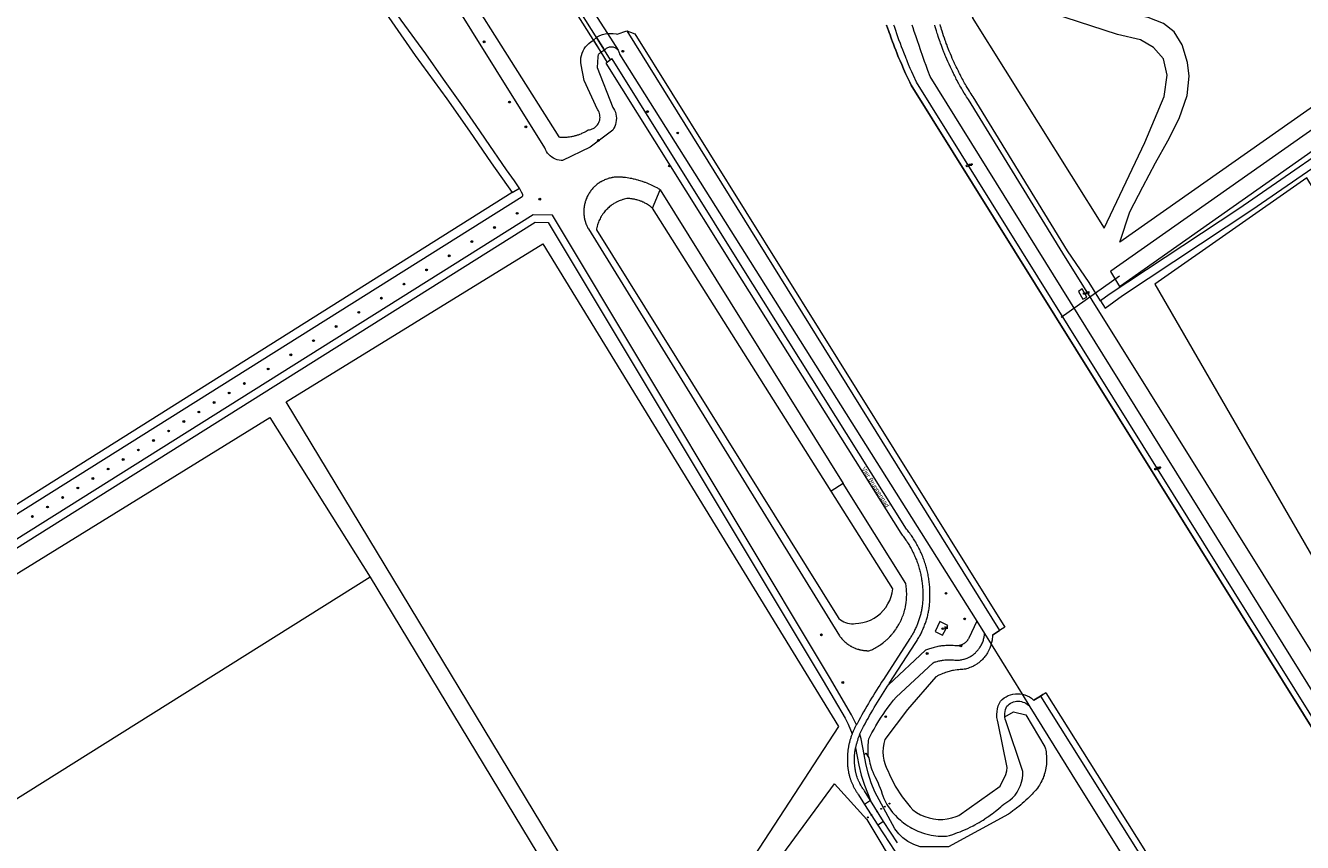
# Model space of a CAD drawing. Header units: metres. Extents: x 138165 to 154469, y 480134 to 494189.
# Tile 140 of 256: x 148041 to 148399, y 483481 to 483710. Entities that reach past the tile are written whole.
import ezdxf

# ---------------------------------------------------------------- set-up
doc = ezdxf.new("R2010")
doc.units = ezdxf.units.M
doc.header["$LTSCALE"] = 0.001
doc.header["$MEASUREMENT"] = 0
for name, color, linetype, lineweight in [('TOP-L-duiker', 7, 'Continuous', 0), ('TOP-L-topo objecten punt', 7, 'Continuous', 0), ('TOP-L-topo objecten vlak', 7, 'Continuous', 0), ('TOP-L-water beschoeiing', 7, 'Continuous', 0), ('TOP-T-topo huisnummering naamgeving', 7, 'Continuous', 0)]:
    doc.layers.add(name, color=color, linetype=linetype, lineweight=lineweight)
doc.styles.add('Style-INTL_ISO', font='INTL_ISO.shx')
doc.styles.add('Style-STANDARD', font='STANDARD.shx')

# ---------------------------------------------------------------- blocks, each defined once
blk = doc.blocks.new('24')
at = {"layer": 'TOP-L-topo objecten punt', "color": 7, "linetype": 'Continuous', "lineweight": 0}
for radius in [0.025, 0.0182, 0.0115, 0.005]:
    blk.add_circle((0, 0), radius, dxfattribs=at)
blk = doc.blocks.new('304')
at = {"layer": 'TOP-L-topo objecten punt', "color": 7, "linetype": 'Continuous', "lineweight": 0}
blk.add_circle((0, 0), 0.0225, dxfattribs=at)
at = {"layer": 'TOP-L-topo objecten punt', "color": 7, "linetype": 'Continuous', "lineweight": 0, "style": 'Style-STANDARD'}
blk.add_text('ZM', height=0.054, dxfattribs=at).set_placement((0.043, 0))
blk = doc.blocks.new('10')
at = {"layer": 'TOP-L-topo objecten punt', "linetype": 'Continuous', "lineweight": 0}
blk.add_circle((0, 0), 0.0125, dxfattribs=at)
blk = doc.blocks.new('17')
at = {"layer": 'TOP-L-topo objecten punt', "color": 7, "linetype": 'Continuous', "lineweight": 0}
blk.add_circle((0, 0), 0.025, dxfattribs=at)
at = {"layer": 'TOP-L-topo objecten punt', "color": 7, "linetype": 'Continuous', "lineweight": 0, "style": 'Style-STANDARD'}
blk.add_text('HP', height=0.06, dxfattribs=at).set_placement((0.0483, 0))

msp = doc.modelspace()

# ---------------------------------------------------------------- linework, layer by layer
at = {"layer": 'TOP-L-duiker', "flags": 128}
msp.add_lwpolyline([(148331.16, 483628.19), (148347.51, 483639.7)], dxfattribs=at)
at = {"layer": 'TOP-L-topo objecten vlak', "flags": 128}
for points in [[(148179.43, 483664.3), (148179.39, 483664.38), (148178.06, 483666.37), (148175.83, 483669.45), (148169.92, 483678.01), (148168.33, 483680.41), (148163.77, 483686.98), (148158.22, 483694.89), (148153.2, 483701.97), (148146.37, 483711.4), (148135.69, 483726.7), (148127.68, 483738), (148121.64, 483746.61), (148111.93, 483760.19), (148108.08, 483765.64), (148105.98, 483768.54), (148105.58, 483768.72), (148105.21, 483768.85), (148104.88, 483768.86), (148104.77, 483768.86), (148104.47, 483768.72), (148104.18, 483768.37)], [(148104.18, 483768.37), (148104.29, 483767.3), (148105.43, 483765.64), (148109.99, 483759.12), (148112.33, 483755.47), (148115.94, 483750.31), (148120.27, 483744.26), (148129.8, 483730.5), (148136.34, 483721.66), (148150.25, 483701.51), (148159.1, 483689.31), (148165.5, 483680.32), (148171.55, 483671.43), (148177.44, 483663.05)], [(148536.51, 483768.18), (148522.05, 483757.69), (148514.64, 483752.32), (148472.41, 483723.05), (148417.42, 483683.73), (148380.89, 483658.55), (148344.64, 483634.51), (148342.21, 483632.76)], [(148366.42, 483690.26), (148367.02, 483695.65), (148366.57, 483699.54), (148365.07, 483704.48), (148362.83, 483708.07), (148359.84, 483710.46), (148355.5, 483712.11), (148343.54, 483714.65), (148329.92, 483718.54), (148319.6, 483722.43), (148380.97, 483763.41), (148423.49, 483702.47), (148347.65, 483649.2), (148350.42, 483657.63), (148354.01, 483664.66), (148357.59, 483671.4), (148361.04, 483677.54), (148364.18, 483683.82), (148366.42, 483690.26)], [(148342.21, 483632.76), (148343.49, 483630.71), (148348.38, 483634.23), (148384.62, 483658.27), (148421.16, 483683.44), (148476.15, 483722.77), (148518.38, 483752.03), (148525.79, 483757.41), (148537.65, 483766.01)], [(148163.8, 483720.99), (148190.48, 483678.67), (148190.77, 483678.64), (148190.98, 483678.63), (148191.23, 483678.61), (148191.51, 483678.6), (148191.8, 483678.6), (148192.11, 483678.6), (148192.48, 483678.61), (148192.79, 483678.63), (148193.13, 483678.66), (148193.44, 483678.7), (148193.81, 483678.75), (148194.17, 483678.81), (148194.44, 483678.87), (148194.62, 483678.91), (148194.9, 483678.97), (148195.1, 483679.02), (148195.3, 483679.08), (148195.72, 483679.21), (148195.98, 483679.29), (148196.2, 483679.37), (148196.39, 483679.44), (148196.71, 483679.57), (148196.96, 483679.68), (148197.23, 483679.8), (148197.43, 483679.9), (148197.68, 483680.02), (148198.01, 483680.2), (148198.14, 483680.28), (148198.71, 483680.62), (148199.08, 483680.67), (148199.45, 483680.76), (148199.81, 483680.89), (148200.15, 483681.05), (148200.47, 483681.25), (148200.77, 483681.48), (148201.04, 483681.74), (148201.29, 483682.03), (148201.5, 483682.34), (148201.68, 483682.67), (148201.82, 483683.02), (148201.93, 483683.39), (148201.99, 483683.76), (148202.02, 483684.14), (148202.01, 483684.51), (148201.96, 483684.89), (148201.87, 483685.25), (148201.74, 483685.61), (148201.58, 483685.95), (148201.38, 483686.27), (148201.32, 483686.36), (148197.56, 483694.47), (148196.7, 483698.84), (148196.62, 483699.51), (148196.61, 483700.18), (148196.67, 483700.85), (148196.8, 483701.51), (148197, 483702.15), (148197.26, 483702.77), (148197.59, 483703.35), (148197.98, 483703.91), (148198.42, 483704.41), (148198.91, 483704.87), (148199.45, 483705.27), (148199.93, 483705.56), (148200.16, 483705.76)], [(148191.33, 483719.81), (148202.29, 483702.37), (148203.27, 483702.99), (148192.4, 483720.46), (148191.33, 483719.81)], [(148202.29, 483702.37), (148202.26, 483702.35), (148202.11, 483702.26), (148201.97, 483702.16), (148201.84, 483702.04), (148201.73, 483701.91), (148201.63, 483701.77), (148201.54, 483701.62), (148201.48, 483701.46), (148201.42, 483701.3), (148201.39, 483701.13), (148201.21, 483698.13), (148205.65, 483686.95), (148205.83, 483686.67), (148206.1, 483686.15), (148206.32, 483685.61), (148206.47, 483685.04), (148206.57, 483684.47), (148206.61, 483683.89), (148206.58, 483683.31), (148206.5, 483682.73), (148206.35, 483682.16), (148206.15, 483681.61), (148205.89, 483681.09), (148205.58, 483680.6), (148199.27, 483675.83), (148191.53, 483672.07), (148191.14, 483672.09), (148190.58, 483672.16), (148190.04, 483672.29), (148189.52, 483672.47), (148189.01, 483672.71), (148188.54, 483673.01), (148188.09, 483673.34), (148187.69, 483673.73), (148187.33, 483674.15), (148187.01, 483674.61), (148186.74, 483675.1), (148186.53, 483675.62), (148159.27, 483719.4)], [(148196.27, 483719.9), (148204.09, 483707.62)], [(148360.88, 483695.95), (148359.84, 483700.58), (148356.99, 483703.73), (148353.4, 483705.82), (148346.97, 483707.32), (148332.32, 483712.11), (148319.9, 483716), (148312.96, 483716.21), (148306.29, 483712.11), (148343.23, 483653.14), (148354.6, 483677.09), (148359.99, 483689.96), (148360.88, 483695.95)], [(148416.19, 483489.41), (148289.18, 483693.15), (148288.77, 483694.01), (148288.22, 483695.16), (148287.61, 483696.48), (148287.34, 483697.08), (148287.03, 483697.77), (148286.51, 483698.97), (148286.06, 483700), (148285.66, 483700.96), (148285.47, 483701.42), (148285.13, 483702.26), (148284.86, 483702.95), (148284.53, 483703.79), (148284.21, 483704.62), (148283.93, 483705.35), (148283.67, 483706.05), (148283.45, 483706.65), (148283.24, 483707.24), (148283, 483707.9), (148282.79, 483708.51), (148282.54, 483709.23), (148282.28, 483710.01)], [(148282.28, 483710.01), (148282.54, 483709.23), (148282.79, 483708.51), (148283, 483707.9), (148283.24, 483707.24), (148283.45, 483706.65), (148283.67, 483706.05), (148283.93, 483705.35), (148284.21, 483704.62), (148284.53, 483703.79), (148284.86, 483702.95), (148285.13, 483702.26), (148285.47, 483701.42), (148285.66, 483700.96), (148286.06, 483700), (148286.51, 483698.97), (148287.03, 483697.77), (148287.34, 483697.08), (148287.61, 483696.48), (148288.22, 483695.16), (148288.77, 483694.01), (148289.18, 483693.15), (148416.19, 483489.41)], [(148417.64, 483490.23), (148290.65, 483693.96), (148289.78, 483695.87), (148289.71, 483696.03), (148289.33, 483696.89), (148288.92, 483697.85), (148288.45, 483698.96), (148288.14, 483699.72), (148287.92, 483700.26), (148287.75, 483700.68), (148287.54, 483701.2), (148287.28, 483701.84), (148287.1, 483702.32), (148286.8, 483703.08), (148286.48, 483703.92), (148286.15, 483704.8), (148285.75, 483705.91), (148285.45, 483706.73), (148285.17, 483707.55), (148284.84, 483708.5), (148284.67, 483709.01), (148284.48, 483709.57), (148284.33, 483710.02)], [(148420.94, 483492.12), (148294.48, 483695.61), (148293.85, 483697.3), (148293.34, 483698.71), (148292.94, 483699.81), (148292.43, 483701.23), (148291.79, 483703.05), (148291.38, 483704.25), (148291.18, 483704.82), (148291.1, 483705.05), (148290.43, 483707.03), (148290.04, 483708.21), (148289.7, 483709.23), (148289.46, 483709.97)], [(148596.22, 483221.99), (148331.66, 483646.05), (148305.19, 483689.15), (148304.94, 483689.52), (148304.7, 483689.89), (148304.36, 483690.42), (148304.03, 483690.96), (148303.65, 483691.57), (148303.33, 483692.12), (148303.07, 483692.56), (148302.83, 483692.98), (148302.53, 483693.53), (148302.19, 483694.16), (148302.04, 483694.45), (148301.81, 483694.89), (148301.64, 483695.23), (148301.55, 483695.4), (148301.51, 483695.49), (148301.48, 483695.54), (148301.37, 483695.77), (148301.15, 483696.21), (148301.05, 483696.41), (148300.72, 483697.06), (148300.35, 483697.82), (148300.16, 483698.23), (148299.77, 483699.08), (148299.63, 483699.39), (148299.46, 483699.77), (148299.17, 483700.43), (148298.89, 483701.1), (148298.72, 483701.49), (148298.49, 483702.05), (148298.33, 483702.44), (148298.04, 483703.2), (148297.85, 483703.69), (148297.64, 483704.25), (148297.39, 483704.93), (148297.27, 483705.28), (148297.1, 483705.78), (148296.95, 483706.22), (148296.76, 483706.79), (148296.61, 483707.23), (148296.48, 483707.63), (148296.24, 483708.43), (148296.09, 483708.92), (148295.92, 483709.51), (148295.78, 483709.98)], [(148342.21, 483632.76), (148339.02, 483637.88), (148332.95, 483646.76), (148306.53, 483689.86), (148306.25, 483690.28), (148305.93, 483690.77), (148305.72, 483691.11), (148305.51, 483691.45), (148305.22, 483691.92), (148305.03, 483692.23), (148304.86, 483692.51), (148304.57, 483693), (148304.37, 483693.36), (148304.14, 483693.76), (148303.95, 483694.11), (148303.73, 483694.5), (148303.61, 483694.74), (148303.38, 483695.17), (148303.1, 483695.72), (148302.87, 483696.16), (148302.74, 483696.43), (148302.53, 483696.84), (148302.42, 483697.06), (148302.02, 483697.85), (148301.8, 483698.28), (148301.52, 483698.88), (148301.33, 483699.27), (148301.22, 483699.52), (148300.95, 483700.11), (148300.69, 483700.68), (148300.44, 483701.26), (148300.14, 483701.97), (148299.84, 483702.68), (148299.64, 483703.2), (148299.36, 483703.91), (148299.12, 483704.53), (148299.01, 483704.83), (148298.85, 483705.27), (148298.71, 483705.65), (148298.49, 483706.29), (148298.24, 483707.02), (148298.05, 483707.61), (148297.82, 483708.34), (148297.69, 483708.76), (148297.55, 483709.22), (148297.4, 483709.73), (148297.29, 483710.13)], [(148200.16, 483705.76), (148201.07, 483706.53)], [(148200.16, 483705.76), (148202.29, 483702.37)], [(148201.07, 483706.53), (148201.27, 483706.69), (148201.96, 483707.04), (148202.68, 483707.32), (148203.43, 483707.52), (148204.09, 483707.62)], [(148201.07, 483706.53), (148203.27, 483702.99)], [(148204.09, 483707.62), (148204.2, 483707.64), (148204.97, 483707.68), (148205.75, 483707.64), (148206.51, 483707.52), (148206.8, 483707.45), (148209.51, 483708.37)], [(148204.09, 483707.62), (148207.09, 483702.93)], [(148209.51, 483708.37), (148313.92, 483540.41)], [(148209.51, 483708.37), (148210.56, 483707.98), (148211.76, 483707.53), (148315.41, 483541.34), (148314.65, 483540.87), (148313.92, 483540.41)], [(148203.27, 483702.99), (148202.29, 483702.37)], [(148202.29, 483702.37), (148204.04, 483699.56)], [(148203.27, 483702.99), (148203.43, 483703.18), (148203.61, 483703.35), (148203.8, 483703.5), (148204.01, 483703.63), (148204.23, 483703.74), (148204.46, 483703.83), (148204.7, 483703.89), (148204.95, 483703.92), (148205.19, 483703.93), (148205.44, 483703.91), (148205.68, 483703.87), (148205.92, 483703.8), (148206.15, 483703.71), (148206.37, 483703.59), (148206.57, 483703.46), (148206.76, 483703.3), (148206.93, 483703.12), (148207.09, 483702.93)], [(148204.99, 483700.22), (148203.27, 483702.99)], [(148207.09, 483702.93), (148207.22, 483702.72), (148207.33, 483702.5), (148207.41, 483702.26), (148207.47, 483702.02), (148207.5, 483701.83), (148307.59, 483542.95)], [(148204.04, 483699.56), (148203.67, 483699.31), (148239.7, 483641.82), (148286.25, 483567.63), (148286.46, 483567.38), (148286.69, 483567.08), (148286.92, 483566.79), (148287.11, 483566.53), (148287.3, 483566.26), (148287.52, 483565.96), (148287.7, 483565.69), (148287.91, 483565.38), (148288.09, 483565.11), (148288.29, 483564.79), (148288.49, 483564.48), (148288.66, 483564.2), (148288.82, 483563.92), (148289.01, 483563.59), (148289.16, 483563.31), (148289.34, 483562.98), (148289.49, 483562.69), (148289.65, 483562.35), (148289.82, 483562.02), (148289.95, 483561.72), (148290.09, 483561.43), (148290.24, 483561.08), (148290.38, 483560.74), (148290.51, 483560.44), (148290.63, 483560.14), (148290.76, 483559.79), (148290.87, 483559.48), (148290.99, 483559.13), (148291.11, 483558.77), (148291.21, 483558.46), (148291.3, 483558.15), (148291.41, 483557.79), (148291.51, 483557.43), (148291.59, 483557.12), (148291.67, 483556.8), (148291.76, 483556.44), (148291.84, 483556.08), (148291.9, 483555.76), (148291.98, 483555.39), (148292.03, 483555.07), (148292.1, 483554.7), (148292.15, 483554.38), (148292.19, 483554.06), (148292.24, 483553.69), (148292.28, 483553.36), (148292.32, 483552.99), (148292.35, 483552.67), (148292.38, 483552.29), (148292.4, 483551.97), (148292.42, 483551.6), (148292.43, 483551.22), (148292.44, 483550.9), (148292.44, 483550.57), (148292.44, 483550.2), (148292.44, 483549.83), (148292.43, 483549.5), (148292.42, 483549.13), (148292.4, 483548.8), (148292.38, 483548.43), (148292.35, 483548.1), (148292.32, 483547.73), (148292.28, 483547.41), (148292.24, 483547.04), (148292.2, 483546.73), (148292.15, 483546.47), (148292.1, 483546.17), (148292.03, 483545.88), (148291.97, 483545.58), (148291.91, 483545.33), (148291.84, 483545.04), (148291.76, 483544.75), (148291.68, 483544.46), (148291.61, 483544.21), (148291.53, 483543.93), (148291.44, 483543.64), (148291.34, 483543.35), (148291.24, 483543.07), (148291.16, 483542.83), (148291.05, 483542.55), (148290.95, 483542.27), (148290.83, 483541.99), (148290.73, 483541.75), (148290.62, 483541.47), (148290.49, 483541.2), (148290.37, 483540.93), (148290.24, 483540.65), (148290.11, 483540.39), (148289.97, 483540.12), (148289.83, 483539.85), (148289.69, 483539.59), (148289.54, 483539.33), (148289.41, 483539.1), (148289.26, 483538.84), (148289.1, 483538.59), (148288.94, 483538.33), (148288.79, 483538.1), (148281.39, 483526.62), (148281.38, 483526.59), (148281.37, 483526.59), (148280.89, 483525.87), (148280.39, 483525.1), (148279.95, 483524.42), (148279.45, 483523.66), (148278.97, 483522.89), (148278.49, 483522.11), (148278.07, 483521.42), (148277.6, 483520.64), (148277.18, 483519.94), (148276.72, 483519.15), (148276.27, 483518.36), (148275.82, 483517.57), (148275.38, 483516.77), (148274.94, 483515.97), (148274.51, 483515.16), (148274.11, 483514.42), (148274.03, 483514.27), (148273.91, 483514.06), (148273.84, 483513.94)], [(148204.99, 483700.22), (148204.04, 483699.56)], [(148282.82, 483525.15), (148283.05, 483525.51), (148290.47, 483537.01), (148290.65, 483537.3), (148290.82, 483537.56), (148290.98, 483537.83), (148291.14, 483538.1), (148291.3, 483538.37), (148291.45, 483538.65), (148291.6, 483538.92), (148291.74, 483539.2), (148291.89, 483539.48), (148292.03, 483539.76), (148292.16, 483540.04), (148292.29, 483540.32), (148292.42, 483540.61), (148292.55, 483540.9), (148292.68, 483541.23), (148292.8, 483541.52), (148292.93, 483541.85), (148293.04, 483542.15), (148293.14, 483542.44), (148293.24, 483542.74), (148293.34, 483543.03), (148293.44, 483543.33), (148293.53, 483543.63), (148293.61, 483543.93), (148293.7, 483544.24), (148293.79, 483544.58), (148293.86, 483544.89), (148293.93, 483545.19), (148294, 483545.5), (148294.06, 483545.8), (148294.12, 483546.11), (148294.18, 483546.42), (148294.22, 483546.77), (148294.27, 483547.15), (148294.31, 483547.53), (148294.34, 483547.87), (148294.37, 483548.26), (148294.39, 483548.64), (148294.41, 483548.98), (148294.43, 483549.36), (148294.44, 483549.75), (148294.44, 483550.14), (148294.44, 483550.52), (148294.44, 483550.86), (148294.43, 483551.2), (148294.42, 483551.59), (148294.4, 483551.97), (148294.38, 483552.36), (148294.35, 483552.69), (148294.32, 483553.08), (148294.28, 483553.46), (148294.24, 483553.85), (148294.19, 483554.18), (148294.14, 483554.56), (148294.08, 483554.95), (148294.02, 483555.33), (148293.96, 483555.66), (148293.89, 483556.04), (148293.81, 483556.42), (148293.73, 483556.79), (148293.64, 483557.17), (148293.55, 483557.55), (148293.45, 483557.92), (148293.36, 483558.25), (148293.27, 483558.57), (148293.15, 483558.94), (148293.04, 483559.31), (148292.92, 483559.68), (148292.79, 483560.04), (148292.66, 483560.41), (148292.52, 483560.77), (148292.4, 483561.08), (148292.26, 483561.44), (148292.11, 483561.8), (148291.96, 483562.15), (148291.82, 483562.46), (148291.65, 483562.81), (148291.49, 483563.16), (148291.34, 483563.46), (148291.16, 483563.81), (148290.98, 483564.15), (148290.8, 483564.49), (148290.61, 483564.82), (148290.44, 483565.11), (148290.24, 483565.45), (148290.04, 483565.78), (148289.86, 483566.06), (148289.65, 483566.39), (148289.46, 483566.67), (148289.24, 483566.99), (148289.02, 483567.3), (148288.79, 483567.62), (148288.56, 483567.92), (148288.36, 483568.19), (148288.12, 483568.5), (148287.88, 483568.8), (148241.39, 483642.88), (148205.4, 483700.5), (148204.99, 483700.22)], [(148345.08, 483641.02), (148344.96, 483640.94), (148347.52, 483636.72), (148347.76, 483636.94), (148429.22, 483694.24), (148426.24, 483698.1), (148345.08, 483641.02)], [(148218.84, 483663.87), (148218.57, 483664.03), (148218.37, 483664.15), (148218.18, 483664.26), (148217.99, 483664.37), (148217.6, 483664.58), (148217.4, 483664.68), (148217.01, 483664.88), (148216.81, 483664.98), (148216.61, 483665.08), (148216.41, 483665.17), (148216.21, 483665.26), (148215.8, 483665.44), (148215.6, 483665.53), (148215.19, 483665.7), (148214.77, 483665.86), (148214.57, 483665.94), (148214.36, 483666.01), (148214.15, 483666.09), (148213.94, 483666.16), (148213.52, 483666.3), (148213.31, 483666.36), (148212.88, 483666.49), (148212.67, 483666.55), (148212.24, 483666.67), (148212.03, 483666.72), (148211.6, 483666.83), (148211.38, 483666.87), (148210.95, 483666.97), (148210.73, 483667.01), (148210.51, 483667.05), (148210.07, 483667.13), (148209.64, 483667.2), (148209.2, 483667.26), (148208.98, 483667.28), (148208.54, 483667.33), (148208.32, 483667.35), (148207.87, 483667.39), (148207.43, 483667.42), (148207.21, 483667.43), (148206.95, 483667.43), (148206.67, 483667.42), (148206.54, 483667.41), (148206.26, 483667.38), (148205.98, 483667.35), (148205.7, 483667.31), (148205.43, 483667.27), (148205.29, 483667.24), (148205.15, 483667.21), (148204.88, 483667.15), (148204.61, 483667.08), (148204.35, 483667), (148204.21, 483666.96), (148203.95, 483666.87), (148203.69, 483666.77), (148203.56, 483666.72), (148203.3, 483666.61), (148203.05, 483666.5), (148202.8, 483666.37), (148202.67, 483666.31), (148202.55, 483666.24), (148202.43, 483666.18), (148202.31, 483666.11), (148202.19, 483666.04), (148202.07, 483665.96), (148201.83, 483665.81), (148201.72, 483665.73), (148201.49, 483665.57), (148201.27, 483665.41), (148201.15, 483665.32), (148201.05, 483665.23), (148200.94, 483665.14), (148200.73, 483664.96), (148200.62, 483664.87), (148200.52, 483664.77), (148200.42, 483664.68), (148200.23, 483664.48), (148200.13, 483664.38), (148200.03, 483664.28), (148199.85, 483664.07), (148199.76, 483663.96), (148199.67, 483663.85), (148199.49, 483663.64), (148199.33, 483663.41), (148199.17, 483663.18), (148199.01, 483662.95), (148198.87, 483662.71), (148198.8, 483662.59), (148198.66, 483662.35), (148198.59, 483662.23), (148198.47, 483661.98), (148198.35, 483661.73), (148198.29, 483661.6), (148198.18, 483661.34), (148198.13, 483661.21), (148198.03, 483660.95), (148197.95, 483660.69), (148197.9, 483660.55), (148197.83, 483660.29), (148197.76, 483660.02), (148197.69, 483659.74), (148197.64, 483659.47), (148197.61, 483659.33), (148197.57, 483659.06), (148197.55, 483658.92), (148197.52, 483658.64), (148197.5, 483658.36), (148197.48, 483658.09), (148197.48, 483657.81), (148197.48, 483657.67), (148197.48, 483657.53), (148197.49, 483657.25), (148197.5, 483656.97), (148197.51, 483656.83), (148197.54, 483656.55), (148197.58, 483656.28), (148197.62, 483656), (148197.65, 483655.86), (148197.71, 483655.59), (148197.77, 483655.32), (148197.84, 483655.05), (148197.92, 483654.78), (148197.97, 483654.65), (148198.06, 483654.39), (148198.16, 483654.13), (148198.21, 483654), (148198.32, 483653.74), (148198.38, 483653.61), (148198.5, 483653.36), (148198.62, 483653.11), (148198.76, 483652.87), (148269.07, 483538.88), (148269.19, 483538.72), (148269.36, 483538.5), (148269.54, 483538.28), (148269.72, 483538.06), (148269.91, 483537.85), (148270.01, 483537.75), (148270.2, 483537.55), (148270.41, 483537.36), (148270.51, 483537.26), (148270.62, 483537.17), (148270.83, 483536.99), (148270.94, 483536.9), (148271.05, 483536.81), (148271.16, 483536.73), (148271.39, 483536.56), (148271.62, 483536.4), (148271.86, 483536.25), (148272.1, 483536.1), (148272.22, 483536.03), (148272.34, 483535.96), (148272.59, 483535.83), (148272.84, 483535.7), (148272.97, 483535.64), (148273.23, 483535.53), (148273.48, 483535.42), (148273.62, 483535.37), (148273.88, 483535.27), (148274.15, 483535.18), (148274.42, 483535.1), (148274.55, 483535.06), (148274.69, 483535.03), (148274.83, 483534.99), (148274.96, 483534.96), (148275.1, 483534.93), (148275.38, 483534.88), (148275.65, 483534.83), (148275.79, 483534.81), (148276.07, 483534.78), (148276.35, 483534.75), (148276.64, 483534.73), (148276.78, 483534.72), (148276.92, 483534.72), (148277.2, 483534.72), (148277.34, 483534.72), (148277.62, 483534.73), (148277.82, 483534.82), (148278.16, 483534.98), (148278.33, 483535.06), (148278.66, 483535.22), (148278.98, 483535.4), (148279.31, 483535.58), (148279.47, 483535.67), (148279.79, 483535.87), (148279.94, 483535.97), (148280.25, 483536.17), (148280.41, 483536.27), (148280.71, 483536.48), (148281.01, 483536.7), (148281.16, 483536.81), (148281.45, 483537.04), (148281.74, 483537.28), (148281.88, 483537.39), (148282.02, 483537.52), (148282.3, 483537.76), (148282.43, 483537.89), (148282.7, 483538.14), (148282.96, 483538.4), (148283.09, 483538.54), (148283.22, 483538.67), (148283.35, 483538.81), (148283.6, 483539.08), (148283.84, 483539.36), (148283.96, 483539.5), (148284.19, 483539.79), (148284.31, 483539.94), (148284.53, 483540.23), (148284.75, 483540.53), (148284.86, 483540.68), (148285.06, 483540.99), (148285.26, 483541.3), (148285.46, 483541.62), (148285.55, 483541.78), (148285.74, 483542.1), (148285.83, 483542.26), (148286, 483542.59), (148286.08, 483542.75), (148286.25, 483543.09), (148286.33, 483543.25), (148286.48, 483543.59), (148286.55, 483543.76), (148286.69, 483544.1), (148286.83, 483544.45), (148286.89, 483544.62), (148287.01, 483544.97), (148287.07, 483545.15), (148287.18, 483545.5), (148287.23, 483545.68), (148287.28, 483545.86), (148287.38, 483546.22), (148287.47, 483546.58), (148287.55, 483546.94), (148287.62, 483547.3), (148287.65, 483547.49), (148287.71, 483547.85), (148287.74, 483548.03), (148287.79, 483548.4), (148287.83, 483548.77), (148287.86, 483549.14), (148287.88, 483549.33), (148287.9, 483549.7), (148287.9, 483549.88), (148287.91, 483550.25), (148287.91, 483550.44), (148287.91, 483550.81), (148287.9, 483551.18), (148287.88, 483551.55), (148287.87, 483551.73), (148287.83, 483552.1), (148287.8, 483552.47), (148287.77, 483552.66), (148287.72, 483553.02), (148287.66, 483553.39), (148287.63, 483553.57), (148270.15, 483581.6)], [(148399.96, 483667.17), (148357.44, 483637.44), (148435.55, 483502.22), (148544.64, 483326.04), (148581.06, 483368.04), (148399.96, 483667.17)], [(147916.35, 483498.66), (147915.24, 483497.44), (147915.12, 483496.69), (147915.3, 483496.31), (147915.71, 483496.07), (147916.45, 483496.32), (148180.22, 483662.01), (148180.37, 483662.12), (148180.43, 483662.29), (148180.39, 483662.53), (148180.06, 483663.17), (148179.43, 483664.3)], [(148177.44, 483663.05), (147916.35, 483498.66)], [(148177.44, 483663.05), (148179.43, 483664.3)], [(148216.69, 483658.72), (148218.84, 483663.87)], [(148218.84, 483663.87), (148270.15, 483581.6)], [(148216.69, 483658.72), (148216.46, 483658.91), (148216.23, 483659.09), (148216.03, 483659.24), (148215.85, 483659.37), (148215.57, 483659.57), (148215.33, 483659.72), (148215.06, 483659.88), (148214.87, 483659.99), (148214.59, 483660.14), (148214.39, 483660.25), (148214.2, 483660.34), (148214.03, 483660.42), (148213.78, 483660.53), (148213.56, 483660.62), (148213.35, 483660.7), (148213.2, 483660.75), (148212.95, 483660.84), (148212.62, 483660.95), (148212.34, 483661.03), (148212.16, 483661.07), (148211.83, 483661.15), (148211.64, 483661.19), (148211.23, 483661.26), (148210.99, 483661.3), (148210.68, 483661.34), (148210.41, 483661.37), (148210.1, 483661.39), (148209.81, 483661.4), (148209.52, 483661.41), (148208.75, 483661.23), (148208.55, 483661.17), (148208.39, 483661.13), (148208, 483660.99), (148207.69, 483660.88), (148207.37, 483660.75), (148207.05, 483660.61), (148206.67, 483660.43), (148206.51, 483660.34), (148206.32, 483660.23), (148205.94, 483660.02), (148205.71, 483659.87), (148205.51, 483659.74), (148205.33, 483659.61), (148205.1, 483659.44), (148204.81, 483659.21), (148204.72, 483659.13), (148204.48, 483658.93), (148204.22, 483658.69), (148203.98, 483658.46), (148203.83, 483658.3), (148203.72, 483658.18), (148203.51, 483657.96), (148203.24, 483657.63), (148203.08, 483657.42), (148202.83, 483657.09), (148202.59, 483656.73), (148202.48, 483656.57), (148202.38, 483656.4), (148202.2, 483656.08), (148202.03, 483655.76), (148201.88, 483655.45), (148201.73, 483655.12), (148201.58, 483654.74), (148201.49, 483654.49), (148201.42, 483654.28), (148201.33, 483654.01), (148201.24, 483653.68), (148201.19, 483653.49), (148201.13, 483653.24), (148201.07, 483652.93), (148201.01, 483652.59), (148268.69, 483543.99), (148268.92, 483543.75), (148269.35, 483543.39), (148269.8, 483543.07), (148270.3, 483542.8), (148270.81, 483542.58), (148271.35, 483542.42), (148271.9, 483542.32), (148272.45, 483542.27), (148273.02, 483542.28), (148273.57, 483542.35), (148274.53, 483542.42), (148275.64, 483542.6), (148276.72, 483542.9), (148277.77, 483543.31), (148278.77, 483543.83), (148279.7, 483544.45), (148280.57, 483545.17), (148281.36, 483545.97), (148282.06, 483546.85), (148282.67, 483547.8), (148283.17, 483548.81), (148283.56, 483549.86), (148283.84, 483550.95), (148284.01, 483552.06), (148266.73, 483579.44)], [(148273.84, 483513.94), (148272.43, 483516.76), (148266.25, 483527.32), (148188.69, 483656.7), (148183.33, 483656.83), (147919.12, 483490.86), (147913.75, 483488.34)], [(148266.73, 483579.44), (148216.69, 483658.72)], [(147914.61, 483486.31), (147919.43, 483488.53), (148183.88, 483654.82), (148187.54, 483654.72), (148264.53, 483526.3), (148270.67, 483515.81), (148271.5, 483514.13), (148272.64, 483511.41)], [(148114.12, 483604.47), (148185.98, 483648.7), (148268.84, 483513.5), (148236.94, 483464.67), (148208.92, 483447.74), (148114.12, 483604.47)], [(148336.02, 483635.35), (148337.26, 483633.2), (148338.38, 483633.8), (148337.09, 483636.06), (148336.02, 483635.35)], [(147916.83, 483481.06), (148109.54, 483600.08), (148137.61, 483555.34)], [(148270.15, 483581.6), (148266.73, 483579.44)], [(148137.61, 483555.34), (147989.12, 483462.14)], [(148137.61, 483555.34), (148207.69, 483439.64)], [(148307.59, 483542.95), (148305.3, 483538.2), (148305.2, 483538.02), (148305.17, 483537.96), (148305.08, 483537.83), (148304.99, 483537.7), (148304.9, 483537.57), (148304.84, 483537.5), (148304.76, 483537.4), (148304.66, 483537.29), (148304.55, 483537.17), (148304.44, 483537.08), (148304.35, 483536.99), (148304.26, 483536.92), (148304.11, 483536.8), (148304.02, 483536.74), (148303.93, 483536.68), (148303.81, 483536.6), (148303.64, 483536.51), (148303.55, 483536.46), (148303.42, 483536.4), (148303.27, 483536.33), (148303.19, 483536.3), (148303.03, 483536.24), (148302.89, 483536.2), (148302.79, 483536.17), (148302.62, 483536.13), (148302.51, 483536.11), (148302.38, 483536.09), (148302.23, 483536.06), (148302.03, 483536.05), (148301.85, 483536.07), (148301.35, 483536.12), (148300.92, 483536.15), (148300.64, 483536.16), (148300.35, 483536.17), (148300.04, 483536.18), (148299.69, 483536.18), (148299.37, 483536.17), (148299.12, 483536.16), (148298.85, 483536.15), (148298.46, 483536.12), (148298.16, 483536.09), (148297.7, 483536.04), (148297.37, 483535.99), (148297.08, 483535.94), (148296.68, 483535.87), (148296.36, 483535.81), (148295.99, 483535.72), (148295.63, 483535.64), (148295.34, 483535.56), (148294.97, 483535.45), (148294.67, 483535.36), (148294.32, 483535.24), (148293.2, 483534.83), (148282.82, 483525.15)], [(148297.9, 483539.06), (148299.39, 483541.73), (148297.18, 483542.92), (148295.91, 483540.11), (148297.9, 483539.06)], [(148307.59, 483542.95), (148309.72, 483539.57)], [(148277.28, 483504.71), (148277.24, 483504.92), (148277.17, 483505.58), (148277.14, 483505.91), (148277.09, 483506.62), (148277.08, 483507.25), (148277.09, 483507.72), (148277.12, 483508.33), (148277.18, 483509), (148277.23, 483509.42), (148277.33, 483510.03), (148277.69, 483510.74), (148277.88, 483511.11), (148278.18, 483511.68), (148278.76, 483512.74), (148279.28, 483513.65), (148279.57, 483514.13), (148280.15, 483515.09), (148280.78, 483516.07), (148281.3, 483516.85), (148282.01, 483517.88), (148282.3, 483518.28), (148282.74, 483518.88), (148283.35, 483519.69), (148284.24, 483520.82), (148284.95, 483521.67), (148295.33, 483531.35), (148295.63, 483531.46), (148295.91, 483531.55), (148296.12, 483531.62), (148296.42, 483531.71), (148296.63, 483531.76), (148296.91, 483531.83), (148297.2, 483531.9), (148297.43, 483531.94), (148297.75, 483532), (148297.96, 483532.03), (148298.2, 483532.07), (148298.58, 483532.11), (148298.8, 483532.13), (148299.1, 483532.16), (148299.3, 483532.17), (148299.49, 483532.17), (148299.74, 483532.18), (148300.02, 483532.18), (148300.24, 483532.17), (148300.47, 483532.17), (148300.68, 483532.16), (148301.01, 483532.13), (148301.41, 483532.09), (148301.59, 483532.07), (148301.82, 483532.04), (148302.17, 483532.05), (148302.32, 483532.06), (148302.55, 483532.08), (148302.72, 483532.09), (148303, 483532.13), (148303.25, 483532.18), (148303.49, 483532.22), (148303.81, 483532.3), (148304.05, 483532.37), (148304.32, 483532.46), (148304.61, 483532.56), (148304.81, 483532.64), (148305.08, 483532.76), (148305.26, 483532.84), (148305.37, 483532.9), (148305.56, 483533), (148305.85, 483533.17), (148306.09, 483533.31), (148306.3, 483533.45), (148306.49, 483533.59), (148306.77, 483533.8), (148306.95, 483533.96), (148307.14, 483534.12), (148307.31, 483534.28), (148307.39, 483534.36), (148307.58, 483534.55), (148307.77, 483534.77), (148307.95, 483534.98), (148308.07, 483535.13), (148308.22, 483535.34), (148308.32, 483535.47), (148308.44, 483535.65), (148308.58, 483535.88), (148308.69, 483536.06), (148308.86, 483536.37), (148309, 483536.66), (148309.1, 483536.9), (148309.2, 483537.13), (148309.3, 483537.41), (148309.38, 483537.67), (148309.46, 483537.93), (148309.53, 483538.23), (148309.59, 483538.49), (148309.63, 483538.74), (148309.67, 483539.01), (148309.7, 483539.3), (148309.72, 483539.57)], [(148309.72, 483539.57), (148311.58, 483536.56)], [(148313.92, 483540.41), (148311.92, 483539.05), (148311.9, 483538.47), (148311.87, 483538.11), (148311.86, 483538.02), (148311.81, 483537.67), (148311.77, 483537.42), (148311.74, 483537.29), (148311.69, 483537.01), (148311.6, 483536.64), (148311.58, 483536.56)], [(148311.58, 483536.56), (148311.51, 483536.32), (148311.41, 483536.01), (148311.31, 483535.73), (148311.2, 483535.45), (148311.12, 483535.26), (148311.03, 483535.06), (148310.95, 483534.87), (148310.83, 483534.63), (148310.74, 483534.46), (148310.56, 483534.14), (148310.37, 483533.84), (148310.23, 483533.63), (148309.99, 483533.28), (148309.81, 483533.05), (148309.64, 483532.83), (148309.51, 483532.69), (148309.33, 483532.49), (148309.12, 483532.26), (148308.86, 483532.01), (148308.6, 483531.77), (148308.38, 483531.58), (148308.11, 483531.36), (148307.79, 483531.13), (148307.55, 483530.96), (148306.92, 483530.58), (148306.58, 483530.39), (148306, 483530.12), (148305.62, 483529.96), (148305.44, 483529.89), (148305.04, 483529.76), (148304.7, 483529.66), (148304.4, 483529.58), (148304.04, 483529.5), (148303.68, 483529.43), (148303.27, 483529.42), (148302.87, 483529.4), (148302.51, 483529.37), (148302.02, 483529.32), (148301.49, 483529.25), (148301.06, 483529.18), (148300.74, 483529.12), (148300.37, 483529.04), (148300.09, 483528.97), (148299.77, 483528.89), (148299.39, 483528.78), (148299.13, 483528.71), (148298.76, 483528.59), (148298.4, 483528.46), (148298.02, 483528.32), (148297.64, 483528.16), (148297.21, 483527.97), (148296.95, 483527.84), (148296.56, 483527.65), (148296.34, 483527.53), (148296.06, 483527.38), (148288.17, 483518.21), (148281.76, 483509.86), (148281.47, 483508.71), (148281.3, 483507.54), (148281.25, 483506.36), (148281.33, 483505.17), (148281.53, 483504.01), (148281.85, 483502.87), (148282.29, 483501.77), (148282.61, 483501.12), (148283.08, 483500), (148284.7, 483496.79), (148286.66, 483493.77), (148288.91, 483490.97), (148289.65, 483490.17), (148290.69, 483489.41), (148291.8, 483488.77), (148292.96, 483488.25), (148294.18, 483487.85), (148295.44, 483487.58), (148296.71, 483487.45), (148297.99, 483487.44), (148299.27, 483487.57), (148300.52, 483487.84), (148301.74, 483488.23), (148302.55, 483488.57), (148314.13, 483496.73), (148315.72, 483500), (148315.96, 483501.04), (148316.08, 483502.03), (148313.53, 483514.42), (148313.33, 483515.21), (148313.2, 483516.01), (148313.17, 483516.83), (148313.22, 483517.64), (148313.35, 483518.44), (148313.57, 483519.23), (148313.86, 483519.99), (148314.16, 483520.57), (148314.65, 483521.05), (148315.18, 483521.47), (148315.76, 483521.83), (148316.37, 483522.14), (148317.01, 483522.37), (148317.67, 483522.54), (148318.35, 483522.64), (148319.03, 483522.67), (148319.71, 483522.62), (148320.24, 483522.53)], [(148311.58, 483536.56), (148320.24, 483522.53)], [(148274.75, 483511.29), (148274.8, 483511.4), (148274.89, 483511.6), (148274.97, 483511.78), (148275.07, 483511.98), (148275.15, 483512.15), (148275.25, 483512.35), (148275.36, 483512.55), (148275.45, 483512.72), (148275.55, 483512.92), (148275.65, 483513.08), (148275.76, 483513.28), (148275.86, 483513.44), (148276.27, 483514.22), (148276.7, 483515.02), (148277.09, 483515.73), (148277.52, 483516.52), (148277.97, 483517.31), (148278.42, 483518.09), (148278.82, 483518.79), (148279.28, 483519.57), (148279.7, 483520.25), (148280.17, 483521.03), (148280.65, 483521.8), (148281.13, 483522.56), (148281.61, 483523.32), (148282.05, 483524), (148282.55, 483524.76), (148282.82, 483525.15)], [(148315.4, 483516.22), (148315.38, 483516.62), (148315.39, 483517.16), (148315.47, 483517.7), (148315.6, 483518.22), (148315.79, 483518.73), (148315.99, 483519.16), (148316.3, 483519.47), (148316.65, 483519.75), (148317.02, 483519.99), (148317.42, 483520.19), (148317.84, 483520.35), (148318.27, 483520.47), (148318.7, 483520.53), (148319.15, 483520.56), (148319.59, 483520.53), (148320.03, 483520.46), (148320.46, 483520.34), (148320.87, 483520.18), (148321.27, 483519.98), (148321.64, 483519.74), (148321.99, 483519.46), (148322.3, 483519.14), (148322.44, 483518.98)], [(148320.24, 483522.53), (148322.44, 483518.98)], [(148320.24, 483522.53), (148320.39, 483522.51), (148321.04, 483522.32), (148321.68, 483522.07), (148322.28, 483521.75), (148322.85, 483521.38), (148323.37, 483520.94), (148323.5, 483520.82), (148325.38, 483521.99)], [(148325.38, 483521.99), (148326.04, 483522.4), (148326.89, 483522.93), (148341.28, 483500), (148608.6, 483073.9), (148654.54, 483000), (148786.42, 482787.86)], [(148325.38, 483521.99), (148607.06, 483073.05), (148785.15, 482787.15), (148785.44, 482786.43), (148785.52, 482786.2), (148785.73, 482785.56), (148785.83, 482785.19), (148785.92, 482784.89), (148786.04, 482784.39), (148786.14, 482783.91), (148786.18, 482783.67), (148786.23, 482783.38), (148786.33, 482782.69), (148786.37, 482782.23), (148786.41, 482781.74), (148786.43, 482781.12), (148786.43, 482780.53), (148786.42, 482780.09), (148786.4, 482779.78), (148786.36, 482779.31), (148786.31, 482778.84), (148786.26, 482778.45), (148786.18, 482777.97), (148786.11, 482777.59)], [(148277.28, 483504.71), (148277.36, 483504.21), (148277.46, 483503.74), (148277.57, 483503.24), (148277.74, 483502.61), (148277.88, 483502.16), (148278.07, 483501.61), (148278.24, 483501.16), (148278.39, 483500.81), (148278.74, 483500.04), (148279.01, 483499.5), (148279.35, 483498.8), (148279.88, 483497.64), (148280.15, 483497), (148280.47, 483496.21), (148280.72, 483495.56), (148281.09, 483494.52), (148281.23, 483494.07), (148281.47, 483493.32), (148281.84, 483492.58), (148282.15, 483492.02), (148282.39, 483491.61), (148282.74, 483491.06), (148283.06, 483490.58), (148283.48, 483490.01), (148283.98, 483489.39), (148284.4, 483488.9), (148284.74, 483488.53), (148285.26, 483488), (148285.62, 483487.66), (148286.14, 483487.19), (148286.57, 483486.84), (148287.04, 483486.47), (148287.67, 483486.01), (148288.2, 483485.66), (148288.85, 483485.26), (148289.32, 483484.99), (148290.25, 483484.52), (148291.07, 483484.15), (148292.89, 483483.5), (148293.62, 483483.3), (148294.02, 483483.2), (148294.77, 483483.04), (148296.7, 483482.78), (148298.63, 483482.72), (148299.09, 483482.74), (148299.92, 483482.98), (148300.79, 483483.25), (148301.46, 483483.48), (148302.16, 483483.73), (148302.87, 483484), (148303.66, 483484.32), (148304.36, 483484.62), (148305.07, 483484.94), (148305.73, 483485.26), (148306.49, 483485.65), (148306.99, 483485.91), (148307.67, 483486.28), (148308.18, 483486.58), (148308.79, 483486.94), (148309.29, 483487.25), (148309.66, 483487.48), (148309.93, 483487.66), (148310.48, 483488.03), (148310.85, 483488.29), (148311.4, 483488.68), (148311.87, 483489.03), (148312.31, 483489.37), (148312.79, 483489.75), (148313.14, 483490.03), (148313.74, 483490.53), (148314.24, 483490.97), (148314.66, 483491.35), (148315.08, 483491.74), (148315.97, 483492.25), (148316.8, 483492.84), (148317.56, 483493.53), (148318.25, 483494.28), (148318.85, 483495.11), (148319.36, 483495.99), (148319.79, 483496.92), (148320.11, 483497.89), (148320.32, 483498.89), (148320.43, 483499.91), (148320.44, 483500), (148320.45, 483500.42), (148320.44, 483500.85), (148315.66, 483515.02), (148315.51, 483515.54), (148315.42, 483516.08), (148315.4, 483516.22)], [(148315.4, 483516.22), (148317.83, 483517.62), (148321.3, 483516.78), (148326.64, 483507.8), (148326.78, 483507.19), (148326.85, 483506.88), (148326.93, 483506.41), (148326.97, 483506.15), (148327.02, 483505.76), (148327.06, 483505.28), (148327.1, 483504.65), (148327.1, 483504.3), (148327.09, 483503.74), (148327.07, 483503.31), (148327.03, 483502.85), (148326.97, 483502.32), (148326.91, 483501.94), (148326.86, 483501.66), (148326.81, 483501.41), (148326.76, 483501.16), (148326.72, 483500.99), (148326.59, 483500.49), (148326.44, 483500), (148326.37, 483499.78), (148326.24, 483499.42), (148326.09, 483499.03), (148325.95, 483498.69), (148325.75, 483498.27), (148325.51, 483497.78), (148325.3, 483497.39), (148325.11, 483497.07), (148324.83, 483496.62), (148324.52, 483496.17), (148324.04, 483495.62), (148323.81, 483495.36), (148323.35, 483494.86), (148323.01, 483494.5), (148322.6, 483494.09), (148322.23, 483493.72), (148321.82, 483493.32), (148321.28, 483492.81), (148320.81, 483492.38), (148320.29, 483491.92), (148319.85, 483491.54), (148319.31, 483491.1), (148319.05, 483490.89), (148318.69, 483490.6), (148318.19, 483490.21), (148317.67, 483489.82), (148316.97, 483489.32), (148316.39, 483488.92), (148299.63, 483479.75)], [(148322.44, 483518.98), (148334.12, 483500), (148428.99, 483348.11)], [(148272.64, 483511.41), (148272.71, 483511.59), (148272.8, 483511.82), (148272.88, 483512), (148272.97, 483512.22), (148273.07, 483512.44), (148273.17, 483512.65), (148273.26, 483512.83), (148273.36, 483513.05), (148273.47, 483513.26), (148273.58, 483513.47), (148273.69, 483513.68), (148273.79, 483513.85), (148273.84, 483513.94)], [(148272.64, 483511.41), (148272.62, 483511.37), (148272.54, 483511.15), (148272.46, 483510.93), (148272.39, 483510.74), (148272.31, 483510.51), (148272.24, 483510.29), (148272.17, 483510.06), (148272.1, 483509.83), (148272.03, 483509.6), (148271.98, 483509.41), (148271.92, 483509.18), (148271.86, 483508.95), (148271.8, 483508.72), (148271.75, 483508.48), (148271.71, 483508.29), (148271.66, 483508.06), (148271.62, 483507.82), (148271.58, 483507.59), (148271.54, 483507.39), (148271.51, 483507.16), (148271.47, 483506.92), (148271.44, 483506.68), (148271.41, 483506.45), (148271.39, 483506.21), (148271.37, 483505.97), (148271.35, 483505.77), (148271.33, 483505.53), (148271.32, 483505.34), (148271.31, 483505.1), (148271.3, 483504.86), (148271.29, 483504.62), (148271.29, 483504.38), (148271.29, 483504.14), (148271.29, 483503.91), (148271.3, 483503.71), (148271.31, 483503.47), (148271.32, 483503.23), (148271.33, 483502.99), (148271.35, 483502.75), (148271.37, 483502.52), (148271.38, 483502.32), (148271.41, 483502.08), (148271.43, 483501.88), (148271.46, 483501.65), (148271.49, 483501.41), (148271.53, 483501.17), (148271.57, 483500.94), (148271.61, 483500.7), (148271.65, 483500.47), (148271.7, 483500.22), (148271.76, 483499.99), (148271.82, 483499.78), (148271.86, 483499.61), (148271.92, 483499.4), (148271.99, 483499.19), (148272.04, 483499.01), (148272.11, 483498.81), (148272.17, 483498.64), (148272.23, 483498.46), (148272.31, 483498.26), (148272.39, 483498.06), (148272.45, 483497.89), (148272.52, 483497.72), (148272.61, 483497.52), (148272.7, 483497.32), (148272.79, 483497.12), (148272.88, 483496.92), (148272.96, 483496.76), (148273.06, 483496.56), (148273.14, 483496.4), (148273.24, 483496.21), (148273.35, 483496.02), (148273.46, 483495.83), (148273.55, 483495.67), (148273.66, 483495.49), (148273.78, 483495.3), (148273.87, 483495.15), (148273.99, 483494.96), (148274.11, 483494.78), (148274.22, 483494.63), (148274.35, 483494.46), (148274.42, 483494.34), (148276.14, 483491.63)], [(148274.75, 483511.29), (148274.72, 483511.23), (148274.65, 483511.05), (148274.57, 483510.84), (148274.49, 483510.67), (148274.42, 483510.46), (148274.34, 483510.24), (148274.27, 483510.07), (148274.2, 483509.85), (148274.14, 483509.67), (148274.09, 483509.49), (148274.02, 483509.28), (148273.96, 483509.06), (148273.91, 483508.88), (148273.85, 483508.66), (148273.8, 483508.48), (148273.75, 483508.26), (148273.71, 483508.07), (148273.67, 483507.89), (148273.62, 483507.67), (148273.6, 483507.54)], [(148275.98, 483505.67), (148275.18, 483509.99), (148274.75, 483511.29)], [(148277.8, 483492.78), (148276.08, 483495.47), (148275.97, 483495.62), (148275.87, 483495.76), (148275.75, 483495.93), (148275.66, 483496.07), (148275.47, 483496.36), (148275.38, 483496.5), (148275.28, 483496.68), (148275.19, 483496.83), (148275.09, 483497), (148274.93, 483497.3), (148274.77, 483497.61), (148274.68, 483497.79), (148274.61, 483497.94), (148274.54, 483498.1), (148274.45, 483498.29), (148274.32, 483498.6), (148274.26, 483498.76), (148274.18, 483498.95), (148274.07, 483499.27), (148273.96, 483499.59), (148273.9, 483499.79), (148273.85, 483499.95), (148273.8, 483500.11), (148273.74, 483500.31), (148273.7, 483500.48), (148273.65, 483500.67), (148273.61, 483500.89), (148273.58, 483501.07), (148273.54, 483501.26), (148273.51, 483501.48), (148273.47, 483501.71), (148273.45, 483501.89), (148273.42, 483502.08), (148273.4, 483502.3), (148273.38, 483502.49), (148273.36, 483502.72), (148273.34, 483502.94), (148273.33, 483503.13), (148273.31, 483503.32), (148273.3, 483503.54), (148273.3, 483503.73), (148273.29, 483503.96), (148273.29, 483504.18), (148273.29, 483504.37), (148273.29, 483504.56), (148273.3, 483504.79), (148273.31, 483505.01), (148273.32, 483505.2), (148273.33, 483505.39), (148273.34, 483505.61), (148273.36, 483505.84), (148273.38, 483506.03), (148273.4, 483506.25), (148273.43, 483506.44), (148273.45, 483506.63), (148273.48, 483506.85), (148273.52, 483507.07), (148273.55, 483507.26), (148273.58, 483507.45), (148273.6, 483507.54)], [(148273.6, 483507.54), (148274.5, 483502.65), (148275.19, 483499.85), (148276.1, 483497.01), (148277.81, 483492.75)], [(148275.98, 483505.67), (148276.44, 483505.96), (148277.28, 483504.71)], [(148299.63, 483479.75), (148298, 483479.76), (148291.67, 483479.8), (148289.91, 483480.41), (148288.27, 483481.27), (148286.87, 483482.29), (148285.71, 483483.4), (148284.61, 483484.8), (148278.99, 483495.2), (148277.99, 483497.69), (148277.11, 483500.4), (148276.45, 483503.07), (148275.98, 483505.67)], [(148237.7, 483456.61), (148267.65, 483497.45), (148276.78, 483487.45), (148286.09, 483471.85), (148276.97, 483466.56)], [(148277.8, 483492.78), (148276.14, 483491.63)], [(148276.14, 483491.63), (148279.87, 483485.8)], [(148277.81, 483492.75), (148277.8, 483492.78)], [(148281.43, 483486.89), (148277.81, 483492.75)], [(148281.43, 483486.89), (148279.87, 483485.8)], [(148279.87, 483485.8), (148286.15, 483476.16)], [(148285.38, 483480.91), (148281.43, 483486.89)]]:
    msp.add_lwpolyline(points, dxfattribs=at)
at = {"layer": 'TOP-L-water beschoeiing', "flags": 128}
for points in [[(148416.19, 483489.41), (148289.18, 483693.15), (148288.77, 483694.01), (148288.22, 483695.16), (148287.61, 483696.48), (148287.34, 483697.08), (148287.03, 483697.77), (148286.51, 483698.97), (148286.06, 483700), (148285.66, 483700.96), (148285.47, 483701.42), (148285.13, 483702.26), (148284.86, 483702.95), (148284.53, 483703.79), (148284.21, 483704.62), (148283.93, 483705.35), (148283.67, 483706.05), (148283.45, 483706.65), (148283.24, 483707.24), (148283, 483707.9), (148282.79, 483708.51), (148282.54, 483709.23), (148282.28, 483710.01)], [(148206.8, 483707.45), (148209.51, 483708.37)], [(148209.51, 483708.37), (148210.56, 483707.98)], [(148210.56, 483707.98), (148211.76, 483707.53)], [(148211.76, 483707.53), (148315.41, 483541.34)], [(148315.41, 483541.34), (148314.65, 483540.87)], [(148311.92, 483539.05), (148313.92, 483540.41)], [(148314.65, 483540.87), (148313.92, 483540.41)], [(148325.38, 483521.99), (148323.5, 483520.82)], [(148326.04, 483522.4), (148325.38, 483521.99)], [(148326.89, 483522.93), (148326.04, 483522.4)], [(148326.89, 483522.93), (148341.28, 483500)], [(148341.28, 483500), (148608.6, 483073.9), (148654.54, 483000)]]:
    msp.add_lwpolyline(points, dxfattribs=at)

# ---------------------------------------------------------------- block references
at = {"layer": 'TOP-L-topo objecten punt', "xscale": 10, "yscale": 10, "zscale": 10}
for name, p in [('24', (148169.55, 483705.32)), ('24', (148208.4, 483702.67)), ('24', (148176.68, 483688.42)), ('24', (148215.32, 483685.76)), ('24', (148181.28, 483681.49)), ('24', (148201.57, 483677.7)), ('24', (148223.78, 483679.77)), ('24', (148221.44, 483670.51)), ('17', (148304.84, 483670.56)), ('24', (148185.15, 483661.22)), ('24', (148178.81, 483657.26)), ('24', (148172.47, 483653.29)), ('24', (148166.14, 483649.33)), ('24', (148159.8, 483645.36)), ('24', (148153.46, 483641.4)), ('24', (148147.12, 483637.43)), ('304', (148337.62, 483634.79)), ('24', (148140.78, 483633.47)), ('24', (148134.44, 483629.51)), ('24', (148128.11, 483625.54)), ('24', (148121.77, 483621.58)), ('24', (148115.43, 483617.61)), ('24', (148109.09, 483613.65)), ('24', (148102.41, 483609.58)), ('24', (148098.17, 483606.92)), ('24', (148093.93, 483604.26)), ('24', (148085.45, 483598.93)), ('24', (148089.69, 483601.59)), ('24', (148081.21, 483596.27)), ('24', (148076.97, 483593.61)), ('24', (148068.49, 483588.28)), ('24', (148072.73, 483590.95)), ('24', (148064.25, 483585.62)), ('17', (148357.62, 483585.6)), ('24', (148055.77, 483580.3)), ('24', (148060.01, 483582.96)), ('24', (148051.52, 483577.64)), ('24', (148047.28, 483574.97)), ('24', (148043.04, 483572.31)), ('24', (148298.92, 483550.79)), ('304', (148298, 483540.86)), ('24', (148304.16, 483543.62)), ('24', (148264.01, 483539.15)), ('24', (148293.65, 483533.93)), ('24', (148303.11, 483536.08)), ('24', (148270.01, 483525.8)), ('24', (148282.03, 483516.23)), ('10', (148281.82, 483491.01)), ('10', (148283.09, 483491.87)), ('10', (148277, 483488.01)), ('10', (148278.09, 483488.67)), ('10', (148279.6, 483489.65)), ('10', (148280.75, 483490.42))]:
    msp.add_blockref(name, p, dxfattribs=at)

# ---------------------------------------------------------------- texts
at = {"layer": 'TOP-T-topo huisnummering naamgeving', "style": 'Style-INTL_ISO'}
msp.add_text('Vier Bruggenpad', height=1.25, rotation=302.2, dxfattribs=at).set_placement((148275.2, 483585.7))

doc.saveas('drawing.dxf')
